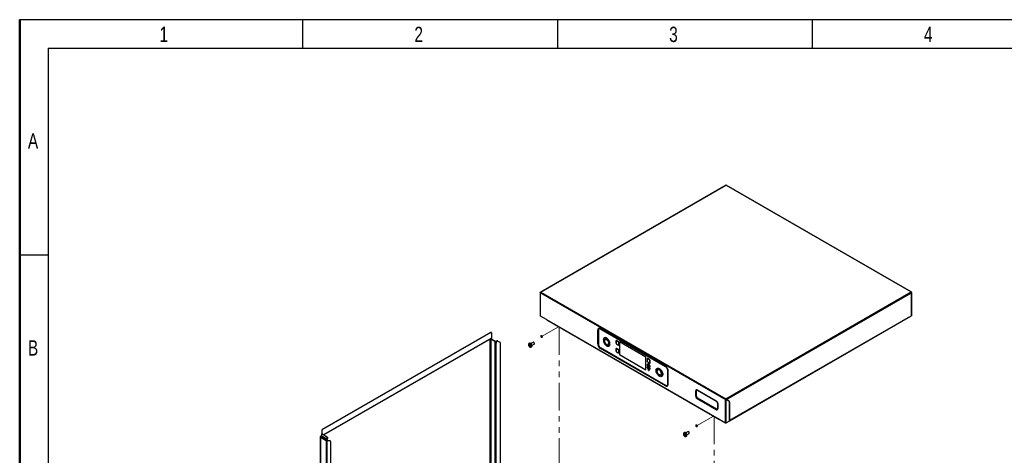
# Model space of a CAD drawing. Header units: millimetres. Extents: x 0 to 420, y 0 to 297.
# Tile 77 of 78: x 0 to 225, y 197 to 297. Entities that reach past the tile are written whole.
import ezdxf

# ---------------------------------------------------------------- set-up
doc = ezdxf.new("R2010")
doc.units = ezdxf.units.MM
doc.linetypes.add('CENTERX2', pattern=[20.32, 12.7, -2.54, 2.54, -2.54])
doc.linetypes.add('PHANTOM', pattern=[12.7, 6.35, -1.27, 1.27, -1.27, 1.27, -1.27])
doc.layers.add('BOARDER', color=7, linetype='Continuous', lineweight=25)
doc.layers.add('COMPONENT', color=7, linetype='Continuous')
doc.styles.add('SLDTEXTSTYLE1', font='TXT', dxfattribs={"width": 0.75})

msp = doc.modelspace()

# ---------------------------------------------------------------- linework, layer by layer
at = {"color": 7, "linetype": 'Continuous', "lineweight": 25}
for p, q in [((161.12, 259.16), (118.86, 234.76)), ((118.94, 234.75), (161.2, 259.15)), ((161.2, 259.15), (203.4, 234.79)), ((203.44, 234.79), (161.24, 259.15)), ((118.78, 234.62), (118.78, 229.33)), ((118.83, 234.56), (161.03, 210.2)), ((118.83, 229.27), (118.83, 234.56)), ((118.94, 234.75), (161.14, 210.39)), ((161.14, 210.39), (203.4, 234.79)), ((161.26, 210.2), (203.51, 234.59)), ((203.44, 234.75), (203.45, 234.75)), ((203.5, 234.65), (203.51, 234.66)), ((203.5, 234.65), (203.51, 234.66)), ((203.51, 234.59), (203.51, 229.3)), ((203.53, 229.33), (203.53, 234.62)), ((120.24, 228.46), (118.83, 229.27)), ((202.83, 228.91), (203.51, 229.3)), ((120.24, 228.46), (159.62, 205.72)), ((120.41, 228.3), (159.52, 205.72)), ((161.98, 205.36), (202.77, 228.91)), ((202.79, 228.95), (161.99, 205.4)), ((202.79, 228.95), (202.83, 228.91)), ((202.79, 228.93), (202.83, 228.91)), ((107.46, 225.55), (69.06, 203.38)), ((107.51, 225.51), (69.12, 203.35)), ((107.46, 225.55), (107.51, 225.51)), ((107.61, 225.52), (107.56, 225.56)), ((107.65, 225.43), (107.65, 224.25)), ((131.92, 222.9), (131.92, 226.06)), ((132.03, 222.89), (132.03, 226.05)), ((132.05, 226.02), (132.05, 222.87)), ((132.21, 226.35), (132.2, 226.34)), ((132.51, 226.4), (147.35, 217.83)), ((132.53, 226.35), (147.37, 217.78)), ((147.38, 217.74), (132.55, 226.31)), ((132.55, 226.31), (132.56, 226.31)), ((147.41, 217.76), (132.56, 226.33)), ((147.39, 217.75), (132.56, 226.31)), ((132.57, 226.31), (147.4, 217.75)), ((107.51, 224.12), (69.41, 202.12)), ((107.5, 224.08), (107.39, 224.01)), ((107.39, 224.01), (107.39, 224.01)), ((107.39, 165.16), (107.39, 224.01)), ((107.5, 224.01), (107.5, 165.12)), ((108.44, 223.47), (107.5, 224.01)), ((107.62, 224.18), (107.51, 224.12)), ((108.5, 223.5), (107.55, 224.05)), ((108.5, 223.5), (108.44, 223.47)), ((108.51, 223.35), (108.57, 223.38)), ((108.51, 223.02), (108.51, 223.35)), ((108.57, 223.05), (108.51, 223.02)), ((108.51, 164.54), (108.51, 223.02)), ((108.57, 223.05), (108.57, 223.38)), ((108.68, 223.05), (108.69, 223.06)), ((108.69, 223.06), (108.74, 223.03)), ((108.72, 223.11), (108.77, 223.45)), ((108.78, 223.08), (108.72, 223.11)), ((108.74, 223.02), (108.74, 223.03)), ((108.74, 164.6), (108.74, 223.02)), ((108.77, 223.45), (108.83, 223.41)), ((108.78, 223.08), (108.83, 223.41)), ((108.84, 223.55), (108.9, 223.59)), ((108.9, 223.52), (108.84, 223.55)), ((108.9, 223.59), (108.96, 223.56)), ((108.9, 223.52), (108.96, 223.56)), ((109.11, 223.57), (109.05, 223.61)), ((109.11, 223.57), (109.62, 223.28)), ((109.68, 223.14), (109.68, 169.75)), ((116.18, 222.59), (116.25, 222.59)), ((116.34, 223.06), (116.2, 222.98)), ((116.27, 222.37), (116.39, 222.49)), ((116.32, 222.6), (116.39, 222.61)), ((117.16, 223.27), (116.65, 222.98)), ((116.9, 222.54), (117.41, 222.84)), ((136.07, 223.57), (136.07, 223.08)), ((136.08, 223.56), (136.08, 223.07)), ((136.6, 223.37), (136.17, 223.61)), ((136.17, 222.91), (136.6, 222.66)), ((136.17, 222.9), (136.6, 222.66)), ((136.61, 223.39), (136.18, 223.64)), ((136.62, 223.41), (136.2, 223.66)), ((136.69, 222.72), (136.69, 223.21)), ((136.71, 222.72), (136.71, 223.21)), ((136.74, 222.72), (136.74, 223.21)), ((142.92, 219.9), (136.89, 223.39)), ((136.89, 223.39), (136.89, 220.47)), ((136.89, 223.39), (136.89, 220.47)), ((116.68, 222.16), (116.81, 222.23)), ((147.35, 213.31), (132.51, 221.88)), ((132.55, 222.01), (147.38, 213.45)), ((147.39, 213.41), (132.55, 221.98)), ((136.07, 221.78), (136.07, 221.29)), ((136.08, 221.77), (136.08, 221.28)), ((136.6, 221.58), (136.17, 221.82)), ((136.17, 221.12), (136.6, 220.87)), ((136.17, 221.11), (136.6, 220.86)), ((136.61, 221.6), (136.18, 221.84)), ((136.62, 221.62), (136.2, 221.87)), ((136.69, 220.93), (136.69, 221.42)), ((136.71, 220.93), (136.71, 221.42)), ((136.74, 220.93), (136.74, 221.42)), ((136.89, 220.47), (142.92, 216.98)), ((136.89, 220.47), (142.92, 216.98)), ((136.89, 220.47), (136.89, 220.47)), ((142.92, 216.98), (142.92, 219.9)), ((143.19, 219.46), (143.19, 218.97)), ((143.19, 219.45), (143.19, 218.96)), ((143.46, 218.49), (143.19, 218.11)), ((143.46, 218.51), (143.2, 218.14)), ((143.46, 218.47), (143.2, 218.09)), ((143.23, 218), (143.76, 217.7)), ((143.24, 218), (143.77, 217.69)), ((143.71, 219.26), (143.28, 219.51)), ((143.28, 218.8), (143.71, 218.56)), ((143.29, 218.79), (143.71, 218.55)), ((143.72, 219.29), (143.3, 219.53)), ((143.73, 219.31), (143.31, 219.55)), ((143.8, 217.75), (143.53, 218.43)), ((143.82, 217.76), (143.55, 218.44)), ((143.84, 217.76), (143.58, 218.45)), ((143.8, 218.61), (143.8, 219.1)), ((143.83, 218.61), (143.83, 219.1)), ((143.85, 218.61), (143.85, 219.1)), ((143.19, 217.57), (143.46, 216.88)), ((143.2, 217.57), (143.46, 216.88)), ((143.76, 217.31), (143.23, 217.62)), ((143.77, 217.33), (143.24, 217.64)), ((143.79, 217.35), (143.26, 217.66)), ((143.53, 216.84), (143.8, 217.22)), ((143.55, 216.84), (143.82, 217.21)), ((143.58, 216.83), (143.84, 217.21)), ((147.38, 217.74), (147.39, 217.75)), ((147.88, 216.88), (147.89, 216.89)), ((147.88, 213.73), (147.88, 216.88)), ((147.89, 216.9), (147.89, 213.75)), ((147.89, 213.74), (147.89, 216.89)), ((147.91, 213.73), (147.91, 216.89)), ((147.91, 216.85), (147.91, 213.69)), ((147.94, 216.81), (147.94, 213.65)), ((147.88, 213.73), (147.89, 213.74)), ((147.73, 213.41), (147.74, 213.42)), ((154.27, 210.95), (154.27, 212.21)), ((154.39, 210.94), (154.39, 212.2)), ((154.41, 210.93), (154.41, 212.17)), ((154.5, 212.34), (154.48, 212.33)), ((154.59, 212.4), (158.96, 209.88)), ((154.62, 212.35), (158.98, 209.83)), ((154.65, 212.31), (159, 209.8)), ((158.96, 207.86), (154.59, 210.38)), ((159, 208.01), (154.65, 210.52)), ((159.01, 207.98), (154.65, 210.5)), ((159.24, 209.39), (159.24, 208.14)), ((159.25, 209.36), (159.25, 208.1)), ((159.28, 209.31), (159.28, 208.05)), ((161.03, 204.91), (161.03, 210.2)), ((161.26, 210.2), (161.25, 210.2)), ((161.25, 204.91), (161.25, 210.2)), ((161.25, 210.2), (161.89, 209.83)), ((161.89, 209.83), (161.26, 210.2)), ((161.83, 209.87), (161.26, 210.2)), ((161.83, 209.87), (161.89, 209.83)), ((161.99, 205.41), (161.99, 209.6)), ((161.99, 209.6), (161.99, 205.4)), ((159.17, 207.99), (159.19, 208)), ((159.62, 205.72), (161.03, 204.91)), ((161.25, 204.91), (161.92, 205.29)), ((68.92, 203.14), (68.98, 203.1)), ((68.92, 203.14), (68.92, 202.34)), ((68.98, 202.37), (68.92, 202.34)), ((68.92, 201.89), (68.92, 202.34)), ((70.01, 201.7), (68.92, 202.34)), ((68.98, 203.1), (68.98, 202.37)), ((68.98, 202.37), (70.07, 201.74)), ((69.12, 203.35), (69.06, 203.38)), ((151.69, 202.65), (151.56, 202.57)), ((152.51, 202.86), (152.01, 202.57)), ((152.26, 202.14), (152.76, 202.43)), ((68.62, 201.66), (68.62, 142.81)), ((68.65, 201.76), (68.66, 201.78)), ((68.87, 201.9), (68.66, 201.78)), ((68.66, 201.73), (68.87, 201.85)), ((68.66, 201.78), (68.68, 201.74)), ((68.66, 201.73), (68.66, 201.78)), ((68.66, 201.73), (69.98, 200.97)), ((68.66, 201.59), (69.94, 200.86)), ((68.66, 142.75), (68.66, 201.59)), ((68.87, 201.9), (68.89, 201.86)), ((68.87, 201.85), (70.14, 201.12)), ((68.92, 201.89), (70.16, 201.17)), ((70, 200.89), (69.94, 200.86)), ((69.94, 200.86), (69.94, 142.01)), ((69.98, 200.97), (70.03, 200.93)), ((70.02, 200.94), (69.98, 200.97)), ((70.07, 201.74), (70.01, 201.7)), ((70.02, 200.94), (70.07, 200.91)), ((70.14, 201.12), (70.03, 200.93)), ((70.03, 200.93), (70.07, 200.91)), ((70.04, 200.88), (70.04, 200.83)), ((70.18, 201.1), (70.07, 200.91)), ((70.07, 200.87), (70.13, 200.84)), ((70.07, 200.87), (70.76, 200.81)), ((70.13, 141.96), (70.13, 200.84)), ((70.13, 200.84), (70.81, 200.77)), ((70.16, 201.46), (70.21, 201.49)), ((70.16, 201.46), (70.16, 201.17)), ((70.21, 201.49), (70.21, 201.21)), ((70.76, 200.81), (70.81, 200.77)), ((70.86, 200.76), (70.8, 200.79)), ((70.92, 200.62), (70.92, 170.84)), ((151.54, 202.15), (151.71, 202.18)), ((151.66, 201.94), (151.77, 202.08)), ((151.71, 201.99), (151.73, 202.01)), ((152.03, 201.75), (152.17, 201.83)), ((152.03, 201.75), (152.04, 201.75))]:
    msp.add_line(p, q, dxfattribs=at)
at = {"color": 7, "linetype": 'PHANTOM', "lineweight": 18}
for p, q in [((119.1, 224.6), (122.96, 226.83)), ((119.79, 225), (119.1, 224.6)), ((123.1, 226.75), (123.1, 176.51)), ((154.46, 204.2), (158.31, 206.42)), ((155.15, 204.6), (154.46, 204.2)), ((158.46, 206.34), (158.46, 157.53))]:
    msp.add_line(p, q, dxfattribs=at)
at = {"color": 8, "linetype": 'Continuous', "lineweight": 25}
for p, q in [((132.56, 226.33), (132.56, 226.33)), ((132.56, 226.31), (132.57, 226.31)), ((107.65, 224.25), (69.36, 202.15)), ((107.62, 224.18), (69.41, 202.12)), ((107.39, 224.01), (69.43, 202.1)), ((147.4, 217.75), (147.4, 217.75)), ((147.89, 216.9), (147.89, 216.9)), ((147.89, 213.74), (147.89, 213.75)), ((147.91, 213.73), (147.91, 213.73)), ((154.66, 212.32), (154.65, 212.31)), ((161.99, 209.6), (161.99, 209.61)), ((159.24, 208.14), (159.25, 208.15))]:
    msp.add_line(p, q, dxfattribs=at)
at = {"color": 7, "linetype": 'Continuous', "lineweight": 25, "flags": 128}
for points in [[(203.51, 229.3), (203.53, 229.32), (203.53, 229.33)], [(202.79, 228.95), (202.79, 228.93), (202.77, 228.91), (202.77, 228.91)], [(132.22, 226.4), (132.26, 226.41), (132.35, 226.42)], [(116.13, 222.9), (116.12, 222.88), (116.09, 222.79), (116.09, 222.69), (116.12, 222.57), (116.17, 222.46), (116.23, 222.35), (116.32, 222.25), (116.41, 222.18), (116.5, 222.14), (116.55, 222.14)], [(116.9, 222.39), (116.91, 222.5), (116.88, 222.61), (116.84, 222.73), (116.77, 222.84), (116.69, 222.94), (116.6, 223.01), (116.51, 223.06), (116.43, 223.08), (116.35, 223.06), (116.34, 223.06)], [(117.46, 222.92), (117.45, 223), (117.42, 223.09), (117.37, 223.17), (117.31, 223.24), (117.24, 223.28), (117.18, 223.28), (117.16, 223.27)], [(117.41, 222.84), (117.43, 222.86), (117.46, 222.92)], [(134.71, 222.91), (134.7, 223.08), (134.66, 223.26), (134.6, 223.44), (134.51, 223.62), (134.41, 223.79), (134.29, 223.94), (134.16, 224.08), (134.02, 224.19), (133.88, 224.27), (133.74, 224.32), (133.61, 224.34), (133.49, 224.32), (133.38, 224.27), (133.3, 224.19), (133.23, 224.08), (133.2, 223.95), (133.18, 223.79)], [(133.18, 223.79), (133.2, 223.62), (133.23, 223.44), (133.3, 223.26), (133.38, 223.08), (133.49, 222.91), (133.61, 222.76), (133.74, 222.62), (133.88, 222.51), (134.02, 222.43), (134.16, 222.38), (134.29, 222.36), (134.41, 222.38), (134.51, 222.43), (134.6, 222.51), (134.66, 222.62), (134.7, 222.75), (134.71, 222.91)], [(133.37, 223.66), (133.39, 223.79), (133.43, 223.91), (133.49, 223.99), (133.58, 224.04), (133.69, 224.06), (133.81, 224.04), (133.93, 223.98), (134.05, 223.89), (134.17, 223.78), (134.28, 223.64), (134.36, 223.49), (134.43, 223.33), (134.47, 223.17), (134.48, 223.02)], [(133.37, 223.66), (133.39, 223.51), (133.43, 223.35), (133.49, 223.19), (133.58, 223.04), (133.69, 222.9), (133.81, 222.78), (133.93, 222.7), (134.05, 222.64), (134.17, 222.62), (134.28, 222.64), (134.36, 222.69), (134.43, 222.77), (134.47, 222.88), (134.48, 223.02)], [(133.45, 223.61), (133.46, 223.73), (133.5, 223.84), (133.57, 223.91), (133.65, 223.95), (133.75, 223.95), (133.86, 223.92), (133.98, 223.85), (134.09, 223.75), (134.19, 223.63), (134.28, 223.49), (134.35, 223.35), (134.39, 223.2), (134.4, 223.06)], [(133.45, 223.61), (133.46, 223.47), (133.5, 223.32), (133.57, 223.18), (133.65, 223.04), (133.75, 222.92), (133.86, 222.82), (133.98, 222.76), (134.09, 222.72), (134.19, 222.73), (134.28, 222.76), (134.35, 222.84), (134.39, 222.94), (134.4, 223.06)], [(143.58, 218.45), (143.57, 218.47), (143.55, 218.49), (143.54, 218.51), (143.52, 218.52), (143.5, 218.52), (143.49, 218.53), (143.47, 218.52), (143.46, 218.51)], [(143.46, 218.49), (143.46, 218.49), (143.46, 218.49)], [(143.53, 218.43), (143.53, 218.44), (143.52, 218.46), (143.51, 218.47), (143.5, 218.47), (143.49, 218.48), (143.48, 218.48), (143.47, 218.48), (143.46, 218.47)], [(143.23, 217.62), (143.22, 217.62), (143.21, 217.62), (143.2, 217.62), (143.2, 217.61), (143.19, 217.61), (143.19, 217.59), (143.19, 217.58), (143.2, 217.57)], [(143.46, 216.88), (143.47, 216.87), (143.48, 216.86), (143.49, 216.85), (143.5, 216.84), (143.51, 216.84), (143.52, 216.84), (143.53, 216.84), (143.53, 216.84)], [(143.76, 217.7), (143.77, 217.69), (143.78, 217.69), (143.79, 217.69), (143.8, 217.7), (143.8, 217.71), (143.8, 217.72), (143.8, 217.73), (143.8, 217.75)], [(143.79, 217.68), (143.8, 217.67), (143.82, 217.67), (143.83, 217.68), (143.84, 217.69), (143.85, 217.7), (143.85, 217.72), (143.85, 217.74), (143.84, 217.76)], [(145.22, 216.84), (145.23, 217), (145.27, 217.13), (145.33, 217.24), (145.42, 217.32), (145.52, 217.37), (145.64, 217.39), (145.77, 217.37), (145.91, 217.32), (146.05, 217.24), (146.19, 217.13), (146.32, 217), (146.44, 216.84), (146.55, 216.67), (146.63, 216.49), (146.7, 216.31), (146.73, 216.13), (146.75, 215.96)], [(146.75, 215.96), (146.73, 215.81), (146.7, 215.67), (146.63, 215.56), (146.55, 215.48), (146.44, 215.43), (146.32, 215.41), (146.19, 215.43), (146.05, 215.48), (145.91, 215.56), (145.77, 215.67), (145.64, 215.81), (145.52, 215.96), (145.42, 216.13), (145.33, 216.31), (145.27, 216.49), (145.23, 216.67), (145.22, 216.84)], [(146.52, 216.07), (146.51, 216.22), (146.46, 216.38), (146.4, 216.54), (146.31, 216.69), (146.21, 216.83), (146.09, 216.95), (145.96, 217.03), (145.84, 217.09), (145.72, 217.11), (145.62, 217.09), (145.53, 217.04), (145.46, 216.96), (145.42, 216.85), (145.41, 216.71)], [(146.52, 216.07), (146.51, 215.94), (146.46, 215.82), (146.4, 215.74), (146.31, 215.69), (146.21, 215.67), (146.09, 215.69), (145.96, 215.75), (145.84, 215.84), (145.72, 215.95), (145.62, 216.09), (145.53, 216.24), (145.46, 216.4), (145.42, 216.56), (145.41, 216.71)], [(146.43, 216.11), (146.42, 216.25), (146.38, 216.4), (146.31, 216.55), (146.23, 216.68), (146.13, 216.81), (146.01, 216.9), (145.9, 216.97), (145.79, 217), (145.69, 217), (145.6, 216.96), (145.53, 216.89), (145.49, 216.79), (145.48, 216.66)], [(146.43, 216.11), (146.42, 215.99), (146.38, 215.89), (146.31, 215.82), (146.23, 215.78), (146.13, 215.77), (146.01, 215.81), (145.9, 215.87), (145.79, 215.97), (145.69, 216.09), (145.6, 216.23), (145.53, 216.38), (145.49, 216.52), (145.48, 216.66)], [(147.87, 213.49), (147.83, 213.43), (147.77, 213.38)], [(159.24, 209.39), (159.24, 209.44), (159.23, 209.5)], [(161.86, 209.85), (161.85, 209.85), (161.83, 209.87)], [(159.23, 208), (159.22, 207.99), (159.21, 207.98)], [(161.98, 205.36), (161.99, 205.37), (161.99, 205.4)], [(151.48, 202.47), (151.46, 202.43), (151.45, 202.33), (151.46, 202.22), (151.5, 202.1), (151.56, 201.99), (151.64, 201.88), (151.72, 201.8), (151.82, 201.75), (151.9, 201.73), (151.93, 201.73)], [(152.27, 202.04), (152.25, 202.16), (152.22, 202.27), (152.16, 202.39), (152.09, 202.49), (152, 202.58), (151.91, 202.64), (151.82, 202.67), (151.74, 202.67), (151.69, 202.65)], [(152.81, 202.54), (152.8, 202.63), (152.76, 202.72), (152.71, 202.8), (152.64, 202.85), (152.57, 202.87), (152.51, 202.86)], [(152.76, 202.43), (152.76, 202.43), (152.8, 202.47), (152.81, 202.54)], [(70.8, 200.79), (70.78, 200.8), (70.76, 200.81)]]:
    msp.add_lwpolyline(points, dxfattribs=at)
at = {"color": 7, "linetype": 'PHANTOM', "lineweight": 18, "flags": 128}
for points in [[(118.92, 224.71), (118.94, 224.78), (118.98, 224.82), (119.03, 224.83), (119.1, 224.81), (119.17, 224.75), (119.23, 224.68), (119.26, 224.59), (119.28, 224.5), (119.26, 224.43), (119.23, 224.39), (119.17, 224.38), (119.1, 224.4), (119.03, 224.45), (118.98, 224.53), (118.94, 224.62), (118.92, 224.71)], [(154.28, 204.3), (154.3, 204.37), (154.33, 204.41), (154.39, 204.42), (154.46, 204.4), (154.53, 204.35), (154.58, 204.27), (154.62, 204.18), (154.64, 204.09), (154.62, 204.02), (154.58, 203.98), (154.53, 203.97), (154.46, 203.99), (154.39, 204.05), (154.33, 204.12), (154.3, 204.21), (154.28, 204.3)]]:
    msp.add_lwpolyline(points, dxfattribs=at)
at = {"color": 8, "linetype": 'Continuous', "lineweight": 25, "flags": 128}
for points in [[(132.56, 226.33), (132.47, 226.38), (132.37, 226.4), (132.28, 226.4), (132.21, 226.37), (132.15, 226.32), (132.1, 226.24), (132.09, 226.21)], [(116.73, 222.31), (116.73, 222.41), (116.71, 222.53), (116.66, 222.65), (116.59, 222.76), (116.51, 222.85), (116.42, 222.92), (116.33, 222.96), (116.24, 222.97), (116.17, 222.94), (116.13, 222.9)], [(116.77, 222.31), (116.77, 222.42), (116.75, 222.53), (116.7, 222.65), (116.64, 222.76), (116.56, 222.86), (116.47, 222.94), (116.38, 222.98), (116.29, 223), (116.21, 222.99), (116.2, 222.98)], [(143.2, 218.14), (143.19, 218.12), (143.19, 218.1)], [(143.26, 217.66), (143.24, 217.67), (143.22, 217.67), (143.21, 217.67), (143.2, 217.66), (143.19, 217.64), (143.19, 217.62), (143.19, 217.61)], [(143.2, 217.57), (143.19, 217.57), (143.19, 217.57), (143.19, 217.57), (143.19, 217.57)], [(143.46, 216.88), (143.46, 216.88), (143.46, 216.88), (143.46, 216.88), (143.46, 216.88)], [(143.47, 216.89), (143.47, 216.87), (143.49, 216.85), (143.5, 216.84), (143.52, 216.83), (143.54, 216.82), (143.55, 216.82), (143.57, 216.82), (143.58, 216.83)], [(152.09, 201.96), (152.08, 202.07), (152.04, 202.19), (151.98, 202.3), (151.9, 202.41), (151.82, 202.49), (151.72, 202.54), (151.64, 202.56), (151.56, 202.55), (151.5, 202.5), (151.48, 202.47)], [(152.13, 201.97), (152.12, 202.08), (152.08, 202.2), (152.03, 202.31), (151.95, 202.41), (151.86, 202.5), (151.77, 202.56), (151.68, 202.59), (151.6, 202.59), (151.56, 202.57)]]:
    msp.add_lwpolyline(points, dxfattribs=at)
at = {"color": 7, "linetype": 'Continuous', "lineweight": 25}
for centre, radius, start, end in [((161.15, 259.08), 0.0805, 54.3824, 114.3071), ((119.07, 234.55), 0.246, 122.6055, 177.3945), ((203.27, 234.58), 0.246, 2.6055, 57.3945), ((118.86, 229.34), 0.0805, 185.6948, 245.6253), ((107.51, 225.47), 0.101, 65.6929, 125.6176), ((107.57, 225.45), 0.0873, 350.786, 129.2033), ((132.28, 226.12), 0.366, 50.7967, 189.214), ((131.99, 226.21), 0.171, 242.7856, 282.4034), ((132.35, 226.07), 0.306, 50.7967, 189.214), ((132.35, 226.03), 0.352, 54.3824, 114.3071), ((132.36, 226.03), 0.35, 54.3824, 114.3071), ((107.44, 223.9), 0.123, 62.6097, 117.3903), ((107.45, 223.86), 0.211, 61.2317, 81.9595), ((107.54, 224.08), 0.0402, 125.698, 185.6204), ((107.57, 224.24), 0.0805, 305.698, 5.6204), ((108.36, 223.34), 0.154, 2.6055, 57.3945), ((108.41, 223.37), 0.154, 2.6055, 57.3945), ((108.62, 223.24), 0.246, 242.6097, 297.3903), ((108.62, 223.16), 0.123, 242.6097, 297.3903), ((108.64, 223.12), 0.0782, 302.9068, 351.3096), ((108.7, 223.09), 0.0782, 302.9068, 351.3096), ((108.92, 223.42), 0.156, 122.9068, 171.3096), ((108.98, 223.39), 0.156, 122.9068, 171.3096), ((108.99, 223.47), 0.151, 65.686, 125.6182), ((109.05, 223.44), 0.151, 65.686, 125.6182), ((109.53, 223.16), 0.151, 354.3796, 54.302), ((116.66, 222.55), 0.484, 166.8233, 175.9806), ((116.69, 222.98), 0.65, 217.5887, 227.0218), ((116.7, 223.06), 0.65, 217.5887, 227.0218), ((116.41, 222.55), 0.173, 195.6937, 213.7119), ((116.28, 222.55), 0.0385, 79.6499, 129.2749), ((116.73, 222.43), 0.455, 177.0474, 187.7838), ((117.26, 222.35), 1, 159.7818, 166.1296), ((117.32, 223.93), 1.59, 231.0368, 234.2959), ((117.33, 222.3), 1, 159.7818, 166.1296), ((116.22, 222.44), 0.173, 15.6937, 33.7119), ((116.9, 223.32), 0.982, 238.1, 245.2578), ((133.2, 222.96), 1.29, 182.6055, 237.3945), ((131.99, 223.05), 0.171, 242.7856, 282.4034), ((133.16, 222.94), 1.13, 182.6055, 237.3945), ((133.13, 222.92), 1.08, 182.6055, 237.3945), ((132.47, 222.55), 1.43, 50.8969, 60.2093), ((133.71, 224.08), 0.536, 230.8969, 240.2093), ((134.74, 223.66), 0.692, 240.1626, 248.0107), ((133.79, 221.31), 1.85, 60.1626, 68.0107), ((136.08, 223.57), 0.00883, 115.9963, 174.8314), ((136.15, 223.6), 0.0734, 50.7967, 189.214), ((136.13, 223.57), 0.0576, 50.7967, 189.214), ((136.28, 223.08), 0.203, 182.6055, 237.3945), ((136.2, 223.61), 0.0278, 123.5969, 177.3219), ((136.17, 223.66), 0.0278, 303.5969, 357.3219), ((136.62, 223.37), 0.0278, 123.5969, 177.3219), ((136.49, 223.2), 0.203, 2.6055, 57.3945), ((136.63, 222.71), 0.0576, 230.7967, 9.214), ((136.59, 223.41), 0.0278, 303.5969, 357.3219), ((136.48, 223.2), 0.258, 2.6055, 57.3945), ((136.67, 222.71), 0.0734, 230.7967, 9.214), ((136.7, 223.23), 0.0278, 242.6823, 296.3991), ((136.7, 222.74), 0.0278, 242.6823, 296.3991), ((136.73, 223.18), 0.0278, 62.6823, 116.3991), ((136.73, 222.69), 0.0278, 62.6823, 116.3991), ((116.69, 222.84), 0.627, 228.529, 236.8037), ((116.35, 222.44), 0.0385, 259.6499, 309.2749), ((116.8, 222.38), 0.455, 177.0474, 187.7838), ((116.89, 223.24), 0.982, 238.1, 245.2578), ((118.41, 222.1), 1.94, 170.2614, 172.5426), ((116.7, 222.41), 0.203, 302.2954, 356.2642), ((132.68, 221.87), 0.171, 137.5952, 177.218), ((136.08, 221.78), 0.00883, 115.9963, 174.8314), ((136.15, 221.81), 0.0734, 50.7967, 189.214), ((136.13, 221.78), 0.0576, 50.7967, 189.214), ((136.28, 221.29), 0.203, 182.6055, 237.3945), ((136.2, 221.82), 0.0278, 123.5969, 177.3219), ((136.17, 221.87), 0.0278, 303.5969, 357.3219), ((136.62, 221.58), 0.0278, 123.5969, 177.3219), ((136.49, 221.41), 0.203, 2.6055, 57.3945), ((136.63, 220.92), 0.0576, 230.7967, 9.214), ((136.59, 221.62), 0.0278, 303.5969, 357.3219), ((136.48, 221.4), 0.258, 2.6055, 57.3945), ((136.67, 220.91), 0.0734, 230.7967, 9.214), ((136.7, 221.44), 0.0278, 242.6823, 296.3991), ((136.7, 220.95), 0.0278, 242.6823, 296.3991), ((136.73, 221.39), 0.0278, 62.6823, 116.3991), ((136.73, 220.9), 0.0278, 62.6823, 116.3991), ((143.26, 219.5), 0.0734, 50.7967, 189.214), ((143.25, 219.46), 0.0576, 50.7967, 189.214), ((143.19, 219.46), 0.00883, 115.9963, 174.8314), ((143.39, 218.97), 0.203, 182.6055, 237.3945), ((143.27, 218.07), 0.0751, 161.2216, 241.1898), ((143.31, 219.51), 0.0278, 123.5969, 177.3219), ((143.28, 219.55), 0.0278, 303.5969, 357.3219), ((143.52, 218.5), 0.0687, 278.7743, 299.5496), ((143.59, 218.38), 0.0687, 98.7743, 119.5496), ((143.74, 219.26), 0.0278, 123.5969, 177.3219), ((143.6, 219.09), 0.203, 2.6055, 57.3945), ((143.75, 218.6), 0.0576, 230.7967, 9.214), ((143.71, 219.31), 0.0278, 303.5969, 357.3219), ((143.59, 219.09), 0.258, 2.6055, 57.3945), ((143.78, 218.6), 0.0734, 230.7967, 9.214), ((143.81, 219.13), 0.0278, 242.6823, 296.3991), ((143.81, 218.64), 0.0278, 242.6823, 296.3991), ((143.84, 219.08), 0.0278, 62.6823, 116.3991), ((143.84, 218.59), 0.0278, 62.6823, 116.3991), ((143.2, 217.57), 0.00853, 108.1093, 160.9548), ((143.26, 217.62), 0.0278, 123.5969, 177.3219), ((143.23, 217.66), 0.0278, 303.5969, 357.3219), ((143.46, 216.9), 0.00853, 288.1093, 340.9548), ((143.55, 216.86), 0.0197, 216.2252, 292.4305), ((143.56, 216.82), 0.0197, 36.2252, 112.4305), ((143.79, 217.31), 0.0278, 123.5969, 177.3219), ((143.73, 217.25), 0.0751, 341.2216, 61.1898), ((143.76, 217.36), 0.0278, 303.5969, 357.3219), ((143.73, 217.25), 0.123, 341.2216, 61.1898), ((143.79, 217.81), 0.0687, 278.7743, 299.5496), ((143.81, 217.23), 0.0197, 216.2252, 292.4305), ((143.85, 217.7), 0.0687, 98.7743, 119.5496), ((143.83, 217.2), 0.0197, 36.2252, 112.4305), ((144.51, 215.6), 1.43, 50.8969, 60.2093), ((145.75, 217.13), 0.536, 230.8969, 240.2093), ((146.78, 216.71), 0.692, 240.1626, 248.0107), ((145.83, 214.36), 1.85, 60.1626, 68.0107), ((146.66, 216.75), 1.29, 2.6055, 57.3945), ((146.8, 216.84), 1.08, 2.6055, 57.3945), ((146.82, 216.84), 1.08, 2.6055, 57.3945), ((146.83, 216.85), 1.07, 2.6055, 57.3945), ((147.58, 213.59), 0.366, 230.7967, 9.214), ((147.58, 213.68), 0.306, 230.7967, 9.214), ((147.6, 213.68), 0.31, 230.7967, 9.214), ((147.56, 213.7), 0.336, 304.0564, 7.2558), ((147.56, 213.7), 0.333, 304.0564, 7.2558), ((147.52, 213.3), 0.171, 137.5952, 177.218), ((154.47, 212.24), 0.201, 50.7967, 189.214), ((154.34, 212.36), 0.172, 242.9132, 286.1983), ((154.56, 212.2), 0.148, 50.7967, 189.214), ((154.57, 212.21), 0.147, 67.4725, 117.1173), ((154.97, 210.98), 0.708, 182.6055, 237.3945), ((154.34, 211.1), 0.172, 242.9132, 286.1983), ((154.94, 210.96), 0.548, 182.6055, 237.3945), ((154.94, 210.96), 0.523, 182.6055, 237.3945), ((154.76, 210.37), 0.172, 133.7996, 177.0906), ((158.58, 209.28), 0.708, 2.6055, 57.3945), ((158.75, 209.39), 0.481, 32.2039, 58.177), ((161.27, 210.19), 0.246, 122.6055, 177.3945), ((161.74, 209.63), 0.252, 354.3796, 54.302), ((161.74, 209.63), 0.252, 354.3796, 54.302), ((159.09, 208.02), 0.201, 230.7967, 9.214), ((159.13, 207.85), 0.172, 133.7996, 177.0906), ((159.1, 208.12), 0.148, 230.7967, 9.214), ((159.11, 208.12), 0.14, 301.8951, 351.7554), ((161.14, 205.12), 0.246, 242.6097, 297.3903), ((161.84, 205.42), 0.154, 302.6055, 357.3945), ((69.23, 203.12), 0.307, 122.6055, 177.3945), ((69.28, 203.09), 0.307, 122.6055, 177.3945), ((151.93, 202.61), 0.548, 224.1814, 234.2778), ((152.09, 202.19), 0.553, 175.64, 184.36), ((152.61, 202.09), 0.977, 167.7, 174.567), ((152.52, 203.71), 1.65, 238.5426, 241.4628), ((152.68, 202.05), 0.977, 167.7, 174.567), ((70.17, 200.85), 0.231, 148.8563, 178.0435), ((70.03, 201.02), 0.188, 241.9598, 271.1441), ((70.12, 200.88), 0.115, 148.8563, 178.0435), ((70.03, 200.95), 0.0721, 241.9598, 271.1441), ((69.85, 201.45), 0.307, 2.6055, 57.3945), ((69.91, 201.48), 0.307, 2.6055, 57.3945), ((70.04, 201.18), 0.115, 328.8563, 358.0435), ((69.98, 201.21), 0.231, 328.8563, 358.0435), ((70.79, 200.64), 0.132, 350.7481, 79.4532), ((151.93, 202.53), 0.548, 224.1814, 234.2778), ((151.64, 202.15), 0.036, 94.0392, 145.9716), ((151.78, 202.15), 0.177, 201.1423, 218.8577), ((152.18, 202.09), 0.548, 185.7248, 195.8206), ((151.97, 202.4), 0.553, 235.6424, 244.363), ((151.57, 202.03), 0.177, 21.1423, 38.8577), ((151.71, 202.03), 0.036, 274.0392, 325.9716), ((152.26, 202.05), 0.548, 185.7248, 195.8206), ((152.14, 202.98), 0.977, 245.4356, 252.3023), ((152.14, 202.9), 0.977, 245.4356, 252.3023), ((153.5, 202.01), 1.65, 178.5397, 181.4603), ((152.03, 202.02), 0.237, 305.3793, 5.9329)]:
    msp.add_arc(centre, radius, start, end, dxfattribs=at)
at = {"color": 8, "linetype": 'Continuous', "lineweight": 25}
for centre, radius, start, end in [((132.37, 226.09), 0.342, 115.8203, 188.0217), ((132.04, 226), 0.0501, 75.5721, 101.5823), ((132.56, 226.4), 0.0549, 174.141, 234.5468), ((132.04, 222.84), 0.0502, 76.2173, 101.5663), ((136.08, 223.57), 0.00866, 184.1709, 247.1492), ((136.08, 223.08), 0.00866, 184.1709, 247.1492), ((136.18, 222.91), 0.00866, 172.8555, 235.8323), ((136.6, 222.66), 0.00866, 172.8555, 235.8323), ((116.55, 222.31), 0.178, 268.8421, 358.5624), ((116.57, 222.33), 0.203, 301.986, 356.2862), ((132.51, 222.02), 0.0502, 318.4318, 343.7886), ((136.08, 221.78), 0.00866, 184.1709, 247.1492), ((136.08, 221.29), 0.00866, 184.1709, 247.1492), ((136.18, 221.12), 0.00866, 172.8555, 235.8323), ((136.6, 220.87), 0.00866, 172.8555, 235.8323), ((143.19, 219.46), 0.00866, 184.1709, 247.1492), ((143.19, 218.97), 0.00866, 184.1709, 247.1492), ((143.21, 218.1), 0.0144, 148.3661, 224.5203), ((143.19, 218.12), 0.0172, 358.753, 40.3847), ((143.24, 218), 0.00866, 172.8555, 235.8323), ((143.29, 218.8), 0.00866, 172.8555, 235.8323), ((143.45, 218.5), 0.0144, 328.3661, 44.5203), ((143.47, 218.48), 0.0144, 148.3661, 224.5203), ((143.72, 218.56), 0.00866, 172.8555, 235.8323), ((143.77, 217.7), 0.00866, 172.8555, 235.8323), ((147.4, 217.83), 0.055, 174.1669, 234.2517), ((147.96, 216.86), 0.055, 185.6352, 245.8477), ((147.96, 213.7), 0.0549, 185.4568, 245.8634), ((147.36, 213.45), 0.0501, 318.4158, 344.4342), ((147.61, 213.7), 0.359, 233.479, 297.5036), ((154.55, 212.22), 0.157, 101.5147, 189.3618), ((154.41, 212.15), 0.0501, 79.6653, 105.4054), ((154.56, 212.24), 0.124, 70.1111, 145.0557), ((154.65, 212.39), 0.0541, 173.6075, 235.0803), ((154.41, 210.89), 0.0501, 80.7404, 105.401), ((154.61, 210.53), 0.05, 314.5988, 338.0983), ((159.01, 209.87), 0.054, 173.5914, 235.2551), ((159.31, 209.36), 0.0541, 184.8837, 246.4007), ((158.98, 208.01), 0.0501, 314.5971, 339.0248), ((159.11, 208.11), 0.166, 232.6199, 308.3586), ((159.12, 208.11), 0.134, 300.1553, 351.4004), ((159.31, 208.1), 0.0541, 184.9231, 246.3971), ((151.9, 201.92), 0.198, 279.2518, 9.8922), ((151.89, 201.94), 0.239, 307.144, 5.77)]:
    msp.add_arc(centre, radius, start, end, dxfattribs=at)
at = {"color": 7, "linetype": 'Continuous', "lineweight": 25}
for major_axis, start_param, end_param in [((0.169, 0.038), 5.415215, 6.200613), ((0.169, -0.038), 5.580359, 6.365763)]:
    msp.add_ellipse((68.75, 201.92), major_axis=major_axis, ratio=0.368996, start_param=start_param, end_param=end_param, dxfattribs=at)
for points, knots in [([(161.2, 259.15), (161.2, 259.15), (161.22, 259.16), (161.23, 259.16), (161.24, 259.15), (161.24, 259.15)], [0, 0, 0, 0, 0.429728, 0.859457, 1, 1, 1, 1]), ([(118.86, 234.76), (118.86, 234.76), (118.85, 234.75), (118.83, 234.73), (118.81, 234.7), (118.79, 234.67), (118.78, 234.64), (118.78, 234.63), (118.78, 234.62)], [0, 0, 0, 0, 0.101781, 0.222608, 0.500013, 0.777409, 0.898228, 1, 1, 1, 1]), ([(203.4, 234.79), (203.4, 234.79), (203.42, 234.8), (203.43, 234.79), (203.45, 234.79), (203.45, 234.77), (203.45, 234.76), (203.45, 234.75)], [0, 0, 0, 0, 0.214693, 0.429386, 0.644079, 0.858773, 1, 1, 1, 1]), ([(203.51, 234.66), (203.52, 234.65), (203.53, 234.64), (203.54, 234.62), (203.53, 234.61), (203.52, 234.6), (203.51, 234.59)], [0, 0, 0, 0, 0.249999, 0.499999, 0.749999, 1, 1, 1, 1]), ([(120.24, 228.46), (120.25, 228.45), (120.28, 228.43), (120.32, 228.38), (120.36, 228.33), (120.39, 228.31), (120.41, 228.31)], [0, 0, 0, 0, 0.246432, 0.49678, 0.788705, 1, 1, 1, 1]), ([(132.35, 226.42), (132.37, 226.41), (132.41, 226.41), (132.48, 226.38), (132.52, 226.36), (132.53, 226.35)], [0, 0, 0, 0, 0.347668, 0.857366, 1, 1, 1, 1]), ([(116.2, 222.97), (116.18, 222.96), (116.16, 222.95), (116.15, 222.93), (116.14, 222.93)], [0, 0, 0, 0, 0.878846, 1, 1, 1, 1]), ([(116.25, 222.51), (116.26, 222.51), (116.29, 222.53), (116.33, 222.55), (116.36, 222.56)], [0, 0, 0, 0, 0.2108079, 1, 1, 1, 1]), ([(116.37, 222.52), (116.34, 222.5), (116.31, 222.48), (116.28, 222.46), (116.27, 222.46)], [0, 0, 0, 0, 0.768611, 1, 1, 1, 1]), ([(116.29, 222.59), (116.3, 222.59), (116.33, 222.61), (116.36, 222.63), (116.39, 222.64)], [0, 0, 0, 0, 0.220904, 1, 1, 1, 1]), ([(116.34, 222.4), (116.35, 222.41), (116.38, 222.43), (116.41, 222.45), (116.43, 222.46)], [0, 0, 0, 0, 0.248304, 1, 1, 1, 1]), ([(116.46, 222.47), (116.44, 222.46), (116.41, 222.44), (116.38, 222.42), (116.37, 222.41)], [0, 0, 0, 0, 0.766594, 1, 1, 1, 1]), ([(116.57, 222.13), (116.57, 222.13), (116.6, 222.13), (116.64, 222.13), (116.67, 222.15), (116.67, 222.16)], [0, 0, 0, 0, 0.132269, 0.803846, 1, 1, 1, 1]), ([(143.19, 218.11), (143.19, 218.1), (143.19, 218.09), (143.19, 218.07), (143.19, 218.04), (143.21, 218.02), (143.22, 218), (143.23, 218), (143.24, 218)], [0, 0, 0, 0, 0.1838903, 0.354678, 0.5501613, 0.7469098, 0.9447141, 1, 1, 1, 1]), ([(143.19, 218.08), (143.19, 218.08), (143.19, 218.09), (143.19, 218.1), (143.2, 218.11), (143.2, 218.11)], [0, 0, 0, 0, 0.197439, 0.59872, 1, 1, 1, 1]), ([(147.37, 217.78), (147.39, 217.77), (147.44, 217.74), (147.53, 217.67), (147.62, 217.57), (147.71, 217.45), (147.79, 217.32), (147.85, 217.18), (147.89, 217.04), (147.91, 216.93), (147.91, 216.87), (147.91, 216.85)], [0, 0, 0, 0, 0.064246, 0.188177, 0.312958, 0.438452, 0.564358, 0.69028, 0.815675, 0.940142, 1, 1, 1, 1]), ([(147.91, 213.69), (147.91, 213.67), (147.91, 213.62), (147.89, 213.55), (147.88, 213.51), (147.87, 213.5)], [0, 0, 0, 0, 0.241402, 0.702233, 1, 1, 1, 1]), ([(154.52, 212.37), (154.52, 212.38), (154.54, 212.38), (154.58, 212.37), (154.61, 212.35), (154.62, 212.35)], [0, 0, 0, 0, 0.354844, 0.823148, 1, 1, 1, 1]), ([(158.98, 209.83), (158.99, 209.82), (159.03, 209.8), (159.08, 209.75), (159.15, 209.67), (159.2, 209.57), (159.24, 209.48), (159.25, 209.4), (159.25, 209.37), (159.25, 209.36)], [0, 0, 0, 0, 0.0859288, 0.2527084, 0.422457, 0.5942137, 0.7660569, 0.9353784, 1, 1, 1, 1]), ([(159.25, 208.1), (159.25, 208.08), (159.25, 208.05), (159.24, 208.01), (159.23, 208), (159.23, 208)], [0, 0, 0, 0, 0.257477, 0.746669, 1, 1, 1, 1]), ([(159.62, 205.72), (159.61, 205.72), (159.58, 205.74), (159.54, 205.74), (159.52, 205.73), (159.52, 205.73), (159.52, 205.73)], [0, 0, 0, 0, 0.248583, 0.501116, 0.795588, 1, 1, 1, 1]), ([(151.56, 202.57), (151.55, 202.56), (151.51, 202.54), (151.49, 202.51), (151.48, 202.49)], [0, 0, 0, 0, 0.396231, 1, 1, 1, 1]), ([(151.64, 202.18), (151.64, 202.19), (151.67, 202.2), (151.7, 202.21), (151.72, 202.23)], [0, 0, 0, 0, 0.257038, 1, 1, 1, 1]), ([(68.62, 201.66), (68.62, 201.66), (68.61, 201.65), (68.63, 201.62), (68.65, 201.6), (68.66, 201.59)], [0, 0, 0, 0, 0.052434, 0.526217, 1, 1, 1, 1]), ([(68.65, 201.77), (68.65, 201.76), (68.64, 201.75), (68.63, 201.72), (68.62, 201.7), (68.62, 201.68), (68.62, 201.66)], [0, 0, 0, 0, 0.188813, 0.418912, 0.692945, 1, 1, 1, 1]), ([(151.61, 202.08), (151.62, 202.09), (151.65, 202.1), (151.69, 202.12), (151.71, 202.13)], [0, 0, 0, 0, 0.23369, 1, 1, 1, 1]), ([(151.74, 202.1), (151.71, 202.09), (151.68, 202.06), (151.64, 202.04), (151.64, 202.04)], [0, 0, 0, 0, 0.775243, 1, 1, 1, 1]), ([(151.82, 202.06), (151.8, 202.05), (151.77, 202.03), (151.74, 202.01), (151.74, 202.01)], [0, 0, 0, 0, 0.74301, 1, 1, 1, 1]), ([(151.96, 201.73), (151.97, 201.73), (152, 201.73), (152.02, 201.74), (152.04, 201.76)], [0, 0, 0, 0, 0.350044, 1, 1, 1, 1])]:
    msp.add_open_spline(points, degree=3, knots=knots, dxfattribs=at)
at = {"color": 8, "linetype": 'Continuous', "lineweight": 25}
for points, knots in [([(118.83, 234.56), (118.82, 234.57), (118.79, 234.59), (118.78, 234.61), (118.78, 234.62), (118.78, 234.62)], [0, 0, 0, 0, 0.497522, 0.995043, 1, 1, 1, 1]), ([(118.86, 234.76), (118.86, 234.76), (118.87, 234.77), (118.9, 234.77), (118.93, 234.76), (118.94, 234.75)], [0, 0, 0, 0, 0.0048551, 0.5024275, 1, 1, 1, 1])]:
    msp.add_open_spline(points, degree=3, knots=knots, dxfattribs=at)
at = {"color": 7, "linetype": 'Continuous', "lineweight": 25}
for points in [[(136.08, 223.58), (136.08, 223.59), (136.08, 223.62), (136.11, 223.65), (136.14, 223.66), (136.17, 223.64), (136.18, 223.64)], [(136.61, 223.39), (136.62, 223.38), (136.65, 223.36), (136.68, 223.31), (136.71, 223.26), (136.71, 223.23), (136.71, 223.21)], [(136.71, 222.72), (136.71, 222.7), (136.71, 222.67), (136.68, 222.65), (136.65, 222.64), (136.62, 222.65), (136.61, 222.66)], [(136.08, 221.78), (136.08, 221.8), (136.08, 221.83), (136.11, 221.85), (136.14, 221.86), (136.17, 221.85), (136.18, 221.84)], [(136.61, 221.6), (136.62, 221.59), (136.65, 221.57), (136.68, 221.52), (136.71, 221.47), (136.71, 221.43), (136.71, 221.42)], [(136.71, 220.93), (136.71, 220.91), (136.71, 220.88), (136.68, 220.85), (136.65, 220.85), (136.62, 220.86), (136.61, 220.86)], [(143.19, 219.47), (143.19, 219.48), (143.2, 219.51), (143.22, 219.54), (143.26, 219.55), (143.28, 219.54), (143.3, 219.53)], [(143.46, 218.49), (143.47, 218.49), (143.47, 218.5), (143.48, 218.5), (143.5, 218.5), (143.51, 218.5), (143.52, 218.49), (143.54, 218.47), (143.55, 218.46), (143.55, 218.44), (143.55, 218.44)], [(143.72, 219.29), (143.74, 219.28), (143.76, 219.26), (143.8, 219.21), (143.82, 219.15), (143.83, 219.12), (143.83, 219.1)], [(143.83, 218.61), (143.83, 218.6), (143.82, 218.57), (143.8, 218.54), (143.76, 218.53), (143.74, 218.54), (143.72, 218.55)], [(143.2, 217.57), (143.2, 217.58), (143.19, 217.59), (143.19, 217.61), (143.19, 217.62), (143.2, 217.64), (143.21, 217.64), (143.22, 217.65), (143.23, 217.65), (143.24, 217.64), (143.24, 217.64)], [(143.55, 216.84), (143.55, 216.83), (143.55, 216.83), (143.54, 216.83), (143.52, 216.83), (143.51, 216.83), (143.5, 216.84), (143.48, 216.86), (143.47, 216.87), (143.47, 216.88), (143.46, 216.89)], [(143.82, 217.76), (143.82, 217.75), (143.83, 217.74), (143.83, 217.72), (143.83, 217.71), (143.82, 217.69), (143.81, 217.69), (143.8, 217.68), (143.79, 217.68), (143.78, 217.69), (143.77, 217.69)], [(143.77, 217.33), (143.78, 217.33), (143.79, 217.32), (143.8, 217.31), (143.81, 217.29), (143.82, 217.28), (143.83, 217.26), (143.83, 217.24), (143.83, 217.23), (143.82, 217.22), (143.82, 217.21)], [(161.03, 210.2), (161.05, 210.19), (161.08, 210.17), (161.14, 210.17), (161.21, 210.17), (161.24, 210.19), (161.25, 210.2)], [(161.26, 210.2), (161.25, 210.22), (161.25, 210.25), (161.22, 210.31), (161.19, 210.36), (161.16, 210.38), (161.14, 210.39)], [(68.66, 201.59), (68.66, 201.62), (68.65, 201.66), (68.66, 201.71), (68.66, 201.73)], [(70.04, 200.88), (70.04, 200.88), (70.06, 200.87), (70.07, 200.87), (70.07, 200.87)], [(70.04, 200.83), (70.04, 200.83), (70.06, 200.83), (70.09, 200.83), (70.11, 200.83), (70.12, 200.83), (70.13, 200.84)]]:
    msp.add_open_spline(points, degree=3, dxfattribs=at)
at = {"layer": 'BOARDER', "linetype": 'Continuous', "lineweight": 50}
msp.add_line((0, 0), (0, 297), dxfattribs=at)
at = {"layer": 'BOARDER'}
for p, q in [((64.64, 290.5), (64.64, 297)), ((122.78, 290.5), (122.78, 297)), ((180.92, 290.5), (180.92, 297)), ((6.5, 290.5), (6.5, 6.5)), ((6.5, 243.2), (0, 243.2))]:
    msp.add_line(p, q, dxfattribs=at)
at = {"layer": 'BOARDER', "linetype": 'CENTERX2'}
for p, q in [((64.64, 290.5), (122.78, 290.5)), ((6.5, 243.2), (6.5, 195.9))]:
    msp.add_line(p, q, dxfattribs=at)
at = {"layer": 'COMPONENT'}
for p, q in [((0, 297), (420, 297)), ((6.5, 290.5), (413.5, 290.5))]:
    msp.add_line(p, q, dxfattribs=at)

# ---------------------------------------------------------------- texts
at = {"layer": 'BOARDER', "char_height": 3.5, "style": 'SLDTEXTSTYLE1'}
for s, insert, attachment_point in [('1', (32.91, 295.39), 2), ('2', (91.05, 295.39), 2), ('3', (149.19, 295.39), 2), ('4', (207.33, 295.39), 2), ('A', (1.88, 271.04), 1), ('B', (1.88, 223.74), 1)]:
    msp.add_mtext(s, dxfattribs=dict(at, insert=insert, attachment_point=attachment_point))

doc.saveas('drawing.dxf')
